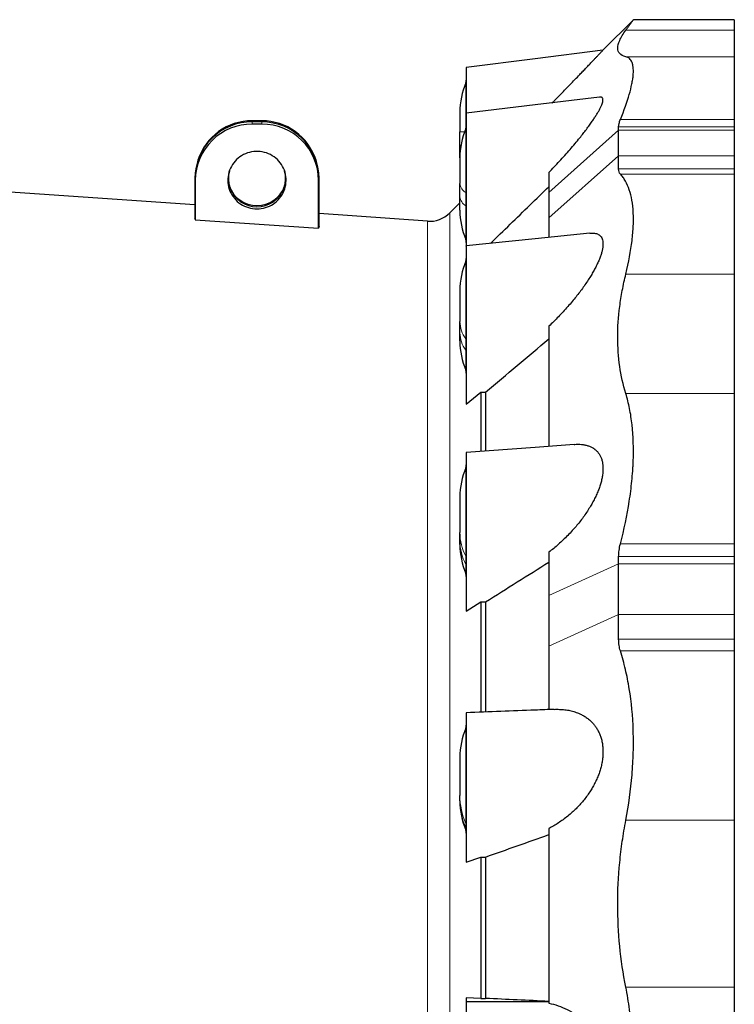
# Model space of a CAD drawing. Header units: millimetres. Extents: x 254 to 2565, y 151 to 2406.
# Tile 7 of 8: x 628 to 1002, y 1891 to 2406. Entities that reach past the tile are written whole.
import ezdxf

# ---------------------------------------------------------------- set-up
doc = ezdxf.new("R2010")
doc.units = ezdxf.units.MM

msp = doc.modelspace()

# ---------------------------------------------------------------- linework, layer by layer
at = {"color": 7, "linetype": 'Continuous', "lineweight": 25}
for p, q in [((949.27, 2405.94), (933.36, 2390.03)), ((1002.07, 2405.96), (949.27, 2405.96)), ((1002.07, 2405.96), (1002.07, 2400.43)), ((1002.07, 2400.43), (1002.07, 2386.62)), ((1002.07, 2386.62), (1002.07, 2353.73)), ((858.52, 2357.6), (858.52, 2347.36)), ((754.86, 2353.1), (749.86, 2353.1)), ((754.86, 2352.49), (749.86, 2352.49)), ((1002.07, 2353.73), (1002.07, 2350.02)), ((754.86, 2351.36), (749.86, 2351.36)), ((858.52, 2340.11), (858.52, 2347.36)), ((941.57, 2348.24), (941.57, 2350.02)), ((941.57, 2334.87), (941.57, 2348.24)), ((1002.07, 2350.02), (1002.07, 2348.24)), ((1002.07, 2348.24), (1002.07, 2334.87)), ((858.52, 2333.71), (858.52, 2340.11)), ((721.46, 2332.52), (721.21, 2331.73)), ((783.5, 2331.73), (783.25, 2332.52)), ((858.52, 2333.71), (858.52, 2320.31)), ((941.57, 2327.99), (941.57, 2334.87)), ((1002.07, 2334.87), (1002.07, 2327.99)), ((1002.07, 2327.99), (1002.07, 2325.23)), ((719.86, 2322.95), (719.86, 2302.27)), ((720.12, 2322.08), (720.12, 2301.35)), ((784.59, 2296.91), (784.59, 2322.08)), ((784.86, 2297.79), (784.86, 2322.95)), ((905.07, 2326.06), (905.07, 2315.7)), ((1002.07, 2325.23), (1002.07, 2272.98)), ((858.52, 2313.42), (858.52, 2320.31)), ((719.86, 2309.1), (620.75, 2316.03)), ((858.52, 2306.34), (858.52, 2313.42)), ((861.86, 2314.79), (861.86, 2287.7)), ((905.07, 2315.7), (905.07, 2302.34)), ((858.52, 2310.27), (853.19, 2304.95)), ((720.12, 2301.35), (784.59, 2296.91)), ((841.54, 2300.59), (784.86, 2304.56)), ((905.07, 2302.34), (905.07, 2292.18)), ((1002.07, 2272.98), (1002.07, 2210.52)), ((858.52, 2264.38), (858.52, 2248.13)), ((858.52, 2242.26), (858.52, 2248.13)), ((905.07, 2245.74), (905.07, 2182.94)), ((858.52, 2238.04), (858.52, 2242.26)), ((861.86, 2235.88), (861.86, 2204.89)), ((861.86, 2204.89), (869.48, 2211.31)), ((869.48, 2211.31), (869.48, 2180.29)), ((869.48, 2211.31), (871.96, 2211.3)), ((871.96, 2211.3), (871.96, 2180.48)), ((1002.07, 2210.52), (1002.07, 2131.91)), ((858.52, 2156.39), (858.52, 2137.87)), ((858.52, 2133.61), (858.52, 2137.87)), ((858.52, 2131.66), (858.52, 2133.61)), ((1002.07, 2131.91), (1002.07, 2125.31)), ((905.07, 2127.59), (905.07, 2105.01)), ((941.57, 2121.59), (941.57, 2125.31)), ((941.57, 2094.99), (941.57, 2121.59)), ((1002.07, 2125.31), (1002.07, 2121.59)), ((1002.07, 2121.59), (1002.07, 2094.99)), ((861.86, 2120.09), (861.86, 2096.84)), ((861.86, 2096.84), (869.48, 2101.64)), ((869.48, 2101.64), (869.48, 2043.93)), ((869.48, 2101.64), (871.96, 2101.62)), ((871.96, 2101.62), (871.96, 2044.03)), ((905.07, 2105.01), (905.07, 2078.41)), ((941.57, 2082.07), (941.57, 2094.99)), ((1002.07, 2094.99), (1002.07, 2082.07)), ((1002.07, 2082.07), (1002.07, 2075.96)), ((905.07, 2078.41), (905.07, 2045.32)), ((1002.07, 2075.96), (1002.07, 1987.48)), ((858.52, 2020.31), (858.52, 2000.34)), ((858.52, 1998.1), (858.52, 2000.34)), ((858.52, 1997.6), (858.52, 1998.1)), ((1002.07, 1987.48), (1002.07, 1900.24)), ((905.07, 1983.17), (905.07, 1891.86)), ((861.86, 1978.77), (861.86, 1965.53)), ((861.86, 1965.53), (869.48, 1968.24)), ((869.48, 1968.24), (871.96, 1968.22)), ((869.48, 1968.24), (869.48, 1894.31)), ((871.96, 1968.22), (871.96, 1894.33)), ((1002.07, 1900.24), (1002.07, 1805.94)), ((869.48, 1894.31), (861.86, 1894.67)), ((861.86, 1894.67), (861.86, 1892.73)), ((869.48, 1894.31), (871.96, 1894.33)), ((861.86, 1892.73), (905.07, 1892.75))]:
    msp.add_line(p, q, dxfattribs=at)
at = {"color": 8, "linetype": 'Continuous', "lineweight": 18}
for p, q in [((1002.07, 2400.43), (945.32, 2400.43)), ((1002.07, 2386.62), (945.32, 2386.62)), ((861.55, 2372.89), (861.55, 2349)), ((749.86, 2353.1), (749.86, 2352.49)), ((749.86, 2351.36), (749.86, 2352.49)), ((754.86, 2353.1), (754.86, 2352.49)), ((754.86, 2351.36), (754.86, 2352.49)), ((1002.07, 2353.73), (942.47, 2353.73)), ((860.92, 2347.36), (858.52, 2347.36)), ((861.55, 2349), (861.55, 2315.59)), ((905.07, 2315.7), (941.57, 2348.24)), ((1002.07, 2350.02), (941.57, 2350.02)), ((1002.07, 2348.24), (941.57, 2348.24)), ((859.03, 2340.11), (858.52, 2340.11)), ((905.07, 2302.34), (941.57, 2334.87)), ((1002.07, 2334.87), (941.57, 2334.87)), ((1002.07, 2327.99), (941.57, 2327.99)), ((720.12, 2322.08), (719.86, 2322.95)), ((784.59, 2322.08), (784.86, 2322.95)), ((1002.07, 2325.23), (942.47, 2325.23)), ((861.55, 2315.59), (861.55, 2308.69)), ((861.55, 2308.69), (861.55, 2291.06)), ((853.19, 2304.95), (853.19, 1413.53)), ((841.54, 2300.59), (841.54, 1417.89)), ((861.55, 2279.66), (861.55, 2239.14)), ((1002.07, 2272.98), (945.32, 2272.98)), ((861.55, 2239.14), (861.55, 2233.28)), ((861.55, 2233.28), (861.55, 2222.76)), ((1002.07, 2210.52), (945.32, 2210.52)), ((861.55, 2171.67), (861.55, 2125.51)), ((1002.07, 2131.91), (942.47, 2131.91)), ((861.55, 2125.51), (861.55, 2121.24)), ((861.55, 2121.24), (861.55, 2116.37)), ((905.07, 2105.01), (941.57, 2121.59)), ((1002.07, 2125.31), (941.57, 2125.31)), ((1002.07, 2121.59), (941.57, 2121.59)), ((905.07, 2078.41), (941.57, 2094.99)), ((1002.07, 2094.99), (941.57, 2094.99)), ((1002.07, 2082.07), (941.57, 2082.07)), ((1002.07, 2075.96), (942.47, 2075.96)), ((861.55, 2035.6), (861.55, 1985.81)), ((1002.07, 1987.48), (945.32, 1987.48)), ((861.55, 1985.81), (861.55, 1983.57)), ((861.55, 1983.57), (861.55, 1982.32)), ((1002.07, 1900.24), (945.32, 1900.24))]:
    msp.add_line(p, q, dxfattribs=at)
at = {"color": 7, "linetype": 'Continuous', "lineweight": 25, "flags": 128}
for points in [[(933.36, 2390.04), (897.88, 2385.51), (861.86, 2380.9)], [(931.59, 2365.49), (897.88, 2361.39), (861.86, 2357.01)], [(752.36, 2307.05), (753.48, 2307.09), (754.6, 2307.21), (755.71, 2307.42), (756.8, 2307.7), (757.87, 2308.06), (758.91, 2308.5), (759.91, 2309.02), (760.86, 2309.6), (761.78, 2310.25), (762.64, 2310.97), (763.44, 2311.75), (764.19, 2312.58), (764.87, 2313.47), (765.48, 2314.4), (766.02, 2315.38), (766.48, 2316.39), (766.87, 2317.43), (767.18, 2318.5), (767.41, 2319.59), (767.55, 2320.69), (767.62, 2321.8), (767.6, 2322.91), (767.49, 2324.02), (767.3, 2325.11), (767.04, 2326.19), (766.69, 2327.25), (766.26, 2328.28), (765.76, 2329.27), (765.18, 2330.23), (764.54, 2331.14), (763.82, 2332), (763.05, 2332.8), (762.21, 2333.55), (761.33, 2334.24), (760.39, 2334.86), (759.41, 2335.41), (758.39, 2335.88), (757.34, 2336.28), (756.26, 2336.61), (755.16, 2336.85), (754.05, 2337.02), (752.92, 2337.1), (751.79, 2337.1), (750.67, 2337.02), (749.55, 2336.85), (748.45, 2336.61), (747.37, 2336.28), (746.32, 2335.88), (745.3, 2335.41), (744.32, 2334.86), (743.39, 2334.24), (742.5, 2333.55), (741.66, 2332.8), (740.89, 2332), (740.18, 2331.14), (739.53, 2330.23), (738.96, 2329.27), (738.45, 2328.28), (738.03, 2327.25), (737.68, 2326.19), (737.41, 2325.11), (737.22, 2324.02), (737.12, 2322.91), (737.1, 2321.8), (737.16, 2320.69), (737.31, 2319.59), (737.53, 2318.5), (737.84, 2317.43), (738.23, 2316.39), (738.69, 2315.38), (739.23, 2314.4), (739.85, 2313.47), (740.53, 2312.58), (741.27, 2311.75), (742.07, 2310.97), (742.94, 2310.25), (743.85, 2309.6), (744.81, 2309.02), (745.81, 2308.5), (746.84, 2308.06), (747.91, 2307.7), (749, 2307.42), (750.11, 2307.21), (751.23, 2307.09), (752.36, 2307.05)], [(926.45, 2294.36), (897.88, 2291.4), (861.86, 2287.68)], [(918.34, 2183.93), (897.88, 2182.4), (861.86, 2179.69)]]:
    msp.add_lwpolyline(points, dxfattribs=at)
at = {"color": 7, "linetype": 'Continuous', "lineweight": 25}
for centre, radius, start, end in [((898.52, 2357.6), 40, 157.5337, 180), ((857.86, 2374.41), 4, 337.5337, 0), ((749.63, 2322.72), 29.77, 89.5592, 179.5637), ((749.71, 2323.42), 29.68, 89.7266, 162.1471), ((755, 2323.42), 29.68, 17.8529, 90.2734), ((755.08, 2322.71), 29.78, 0.4475, 90.4296), ((749.63, 2321.85), 29.51, 89.5592, 179.5637), ((755.08, 2321.85), 29.52, 0.4475, 90.4296), ((898.52, 2333.71), 40, 157.5337, 180), ((857.86, 2350.52), 4, 337.5337, 0), ((752.36, 2323.05), 14.96, 164.9089, 15.0911), ((752.29, 2324.03), 15.25, 199.4557, 270.25), ((752.43, 2324.02), 15.24, 269.7381, 340.5562), ((898.52, 2306.34), 40, 180, 202.4663), ((842.59, 2315.56), 15, 266, 315), ((857.86, 2289.53), 4, 0, 22.4663), ((857.86, 2281.19), 4, 337.5337, 0), ((898.52, 2264.38), 40, 157.5337, 180), ((898.52, 2238.04), 40, 180, 202.4663), ((857.86, 2221.23), 4, 0, 22.4663), ((857.86, 2173.2), 4, 337.5337, 0), ((898.52, 2156.39), 40, 157.5337, 180), ((898.52, 2131.66), 40, 180, 202.4663), ((857.86, 2114.84), 4, 0, 22.4663), ((898.52, 2020.31), 40, 157.5337, 180), ((857.86, 2037.13), 4, 337.5337, 0), ((898.52, 1997.6), 40, 180, 202.4663), ((857.86, 1980.79), 4, 0, 22.4663)]:
    msp.add_arc(centre, radius, start, end, dxfattribs=at)
at = {"color": 8, "linetype": 'Continuous', "lineweight": 18}
for centre, radius, start, end in [((864.77, 2320.99), 6.29, 186.2145, 239.2436), ((864.77, 2314.1), 6.29, 186.2145, 239.2436), ((861.23, 2315.05), 0.629, 6.2145, 59.2436), ((861.23, 2308.15), 0.629, 6.2145, 59.2436), ((874.1, 2248.38), 15.58, 180.9523, 216.3868), ((874.1, 2242.52), 15.58, 180.9523, 216.3868), ((860.3, 2238.22), 1.56, 0.9523, 36.3868), ((860.3, 2232.35), 1.56, 0.9523, 36.3868), ((885.63, 2137.97), 27.11, 180.2099, 207.3758), ((885.63, 2133.71), 27.11, 180.2099, 207.3758), ((859.15, 2124.26), 2.71, 0.2099, 27.3758), ((859.15, 2120), 2.71, 0.2099, 27.3758), ((894.95, 2000.37), 36.44, 180.0367, 203.5541), ((894.95, 1998.13), 36.44, 180.0367, 203.5541), ((858.21, 1984.35), 3.64, 0.0367, 23.5541), ((858.21, 1982.11), 3.64, 0.0367, 23.5541)]:
    msp.add_arc(centre, radius, start, end, dxfattribs=at)
at = {"color": 7, "linetype": 'Continuous', "lineweight": 25}
for centre, major_axis, start_param, end_param in [((719.77, 1859.53), (-4.1, 449.86), 6.093401, 6.104516), ((784.77, 1858.96), (4.06, 445.32), 0.17134, 0.182568)]:
    msp.add_ellipse(centre, major_axis=major_axis, ratio=0.051608, start_param=start_param, end_param=end_param, dxfattribs=at)
for points, knots in [([(945.32, 2400.43), (945.64, 2400.88), (946.28, 2401.77), (947.09, 2402.89), (947.78, 2403.85), (948.35, 2404.65), (948.79, 2405.26), (949.1, 2405.69), (949.27, 2405.93), (949.27, 2405.93), (949.27, 2405.94)], [0, 0, 0, 0, 0.127322, 0.254752, 0.382177, 0.509495, 0.640494, 0.771616, 0.902737, 1, 1, 1, 1]), ([(945.32, 2386.62), (942.51, 2387.3), (941.08, 2388.79), (941.07, 2392.24), (941.42, 2393.6), (942.31, 2395.55), (942.51, 2395.96), (942.96, 2396.79), (943.2, 2397.22), (944, 2398.54), (944.62, 2399.46), (945.32, 2400.43)], [0, 0, 0, 0, 0.5, 0.5, 0.75, 0.75, 0.8125, 0.8125, 0.875, 0.875, 1, 1, 1, 1]), ([(906.84, 2362.48), (907.18, 2362.82), (908.44, 2364.11), (910.61, 2366.32), (913.34, 2369.13), (916.04, 2371.92), (918.7, 2374.67), (921.02, 2377.07), (922.99, 2379.13), (924.67, 2380.88), (926.27, 2382.56), (927.68, 2384.04), (928.91, 2385.33), (929.96, 2386.43), (930.91, 2387.43), (931.67, 2388.24), (932.26, 2388.86), (932.7, 2389.33), (933.05, 2389.7), (933.27, 2389.93), (933.38, 2390.04), (933.36, 2390.03), (933.36, 2390.03)], [0, 0, 0, 0, 0.027135, 0.101741, 0.176287, 0.253228, 0.330241, 0.407142, 0.461254, 0.51536, 0.570437, 0.625504, 0.670168, 0.714826, 0.760633, 0.806431, 0.841687, 0.876939, 0.913161, 0.94938, 0.984676, 1, 1, 1, 1]), ([(942.47, 2353.73), (944.44, 2358.6), (945.98, 2362.99), (947.67, 2368.82), (948.13, 2370.65), (948.65, 2373.19), (948.8, 2374), (948.97, 2375.18), (949.03, 2375.56), (949.12, 2376.3), (949.16, 2376.67), (949.43, 2379.84), (949.23, 2382.04), (948.26, 2384.45), (947.83, 2385.1), (947.01, 2385.84), (946.71, 2386.05), (946.05, 2386.39), (945.7, 2386.52), (945.32, 2386.62)], [0, 0, 0, 0, 0.25, 0.25, 0.375, 0.375, 0.4375, 0.4375, 0.46875, 0.46875, 0.5, 0.5, 0.75, 0.75, 0.875, 0.875, 0.9375, 0.9375, 1, 1, 1, 1]), ([(861.86, 2380.9), (861.86, 2380.88), (861.86, 2380.84), (861.86, 2380.47), (861.86, 2379.89), (861.86, 2379.07), (861.86, 2378.02), (861.86, 2376.75), (861.86, 2375.28), (861.86, 2373.62), (861.86, 2371.76), (861.86, 2369.72), (861.86, 2367.54), (861.86, 2365.22), (861.86, 2362.75), (861.86, 2360.16), (861.86, 2358.26), (861.86, 2357.22), (861.86, 2357.08)], [0, 0, 0, 0, 0.064844, 0.131848, 0.196997, 0.262147, 0.329192, 0.396237, 0.461353, 0.526469, 0.593477, 0.660485, 0.725576, 0.790666, 0.857644, 0.924623, 0.989852, 1, 1, 1, 1]), ([(905.07, 2326.06), (906.01, 2327.04), (907.9, 2329), (910.69, 2332), (913.45, 2335.04), (916.14, 2338.1), (918.75, 2341.17), (921.04, 2343.96), (923.01, 2346.44), (924.69, 2348.63), (926.29, 2350.79), (927.69, 2352.78), (928.92, 2354.59), (929.97, 2356.24), (930.92, 2357.81), (931.75, 2359.32), (932.44, 2360.73), (932.96, 2362.02), (933.29, 2363.14), (933.41, 2364.05), (933.31, 2364.75), (933.02, 2365.23), (932.53, 2365.47), (932.05, 2365.55), (931.69, 2365.49), (931.59, 2365.47)], [0, 0, 0, 0, 0.06063, 0.121516, 0.182472, 0.243356, 0.304074, 0.364591, 0.408347, 0.452199, 0.496016, 0.539725, 0.575965, 0.61232, 0.648639, 0.684829, 0.72301, 0.761294, 0.799445, 0.837751, 0.876197, 0.91451, 0.950512, 0.986616, 1, 1, 1, 1]), ([(861.86, 2356.99), (861.86, 2356.98), (861.86, 2356.98), (861.86, 2356.7), (861.86, 2356.18), (861.86, 2355.43), (861.86, 2354.44), (861.86, 2353.23), (861.86, 2351.82), (861.86, 2350.21), (861.86, 2348.4), (861.86, 2346.4), (861.86, 2344.26), (861.86, 2341.98), (861.86, 2339.54), (861.86, 2336.99), (861.86, 2334.36), (861.86, 2331.66), (861.86, 2328.88), (861.86, 2326.05), (861.86, 2323.24), (861.86, 2320.42), (861.86, 2317.59), (861.86, 2315.73), (861.86, 2314.79)], [0, 0, 0, 0, 0.032475, 0.079145, 0.12451, 0.169874, 0.216556, 0.263238, 0.308628, 0.354018, 0.400729, 0.44744, 0.492806, 0.538173, 0.584858, 0.631543, 0.676892, 0.72224, 0.768905, 0.815569, 0.861015, 0.90646, 0.95323, 1, 1, 1, 1]), ([(941.57, 2350.02), (941.57, 2350.53), (941.65, 2351.09), (941.95, 2352.33), (942.18, 2353), (942.47, 2353.73)], [0, 0, 0, 0, 0.5, 0.5, 1, 1, 1, 1]), ([(942.47, 2325.23), (942.18, 2325.55), (941.95, 2325.94), (941.65, 2326.86), (941.57, 2327.39), (941.57, 2327.99)], [0, 0, 0, 0, 0.5, 0.5, 1, 1, 1, 1]), ([(945.32, 2272.98), (946.84, 2279.21), (947.92, 2285.03), (948.9, 2293.12), (949.11, 2295.72), (949.27, 2299.44), (949.29, 2300.66), (949.28, 2302.44), (949.27, 2303.03), (949.24, 2304.18), (949.22, 2304.75), (948.94, 2309.77), (948.25, 2313.65), (946.57, 2318.64), (945.9, 2320.16), (944.73, 2322.23), (944.31, 2322.88), (943.43, 2324.11), (942.96, 2324.69), (942.47, 2325.23)], [0, 0, 0, 0, 0.25, 0.25, 0.375, 0.375, 0.4375, 0.4375, 0.46875, 0.46875, 0.5, 0.5, 0.75, 0.75, 0.875, 0.875, 0.9375, 0.9375, 1, 1, 1, 1]), ([(874.5, 2288.99), (881.38, 2295.66), (891.56, 2305.56), (901.76, 2315.45), (905.07, 2318.66)], [0, 0, 0, 0, 0.674676, 1, 1, 1, 1]), ([(926.45, 2294.35), (926.89, 2294.39), (927.74, 2294.46), (928.9, 2294.37), (929.96, 2294.15), (930.9, 2293.77), (931.74, 2293.2), (932.43, 2292.42), (932.96, 2291.42), (933.29, 2290.22), (933.41, 2288.8), (933.31, 2287.2), (933.02, 2285.47), (932.54, 2283.66), (931.91, 2281.8), (931.11, 2279.82), (930.15, 2277.73), (929.03, 2275.56), (927.8, 2273.37), (926.39, 2271.06), (924.81, 2268.62), (923.04, 2266.08), (921.18, 2263.57), (919.27, 2261.11), (917.19, 2258.57), (914.94, 2255.95), (912.53, 2253.27), (910.08, 2250.68), (907.59, 2248.16), (905.91, 2246.54), (905.07, 2245.74)], [0, 0, 0, 0, 0.031991, 0.062752, 0.09361, 0.124437, 0.155154, 0.187602, 0.220137, 0.252559, 0.285116, 0.317793, 0.350356, 0.380886, 0.411503, 0.442055, 0.475107, 0.508276, 0.541482, 0.574584, 0.613716, 0.652962, 0.692284, 0.731601, 0.770793, 0.81656, 0.862413, 0.908315, 0.954203, 1, 1, 1, 1]), ([(861.86, 2287.65), (861.86, 2287.66), (861.86, 2287.68), (861.86, 2287.46), (861.86, 2287.02), (861.86, 2286.33), (861.86, 2285.4), (861.86, 2284.25), (861.86, 2282.9), (861.86, 2281.34), (861.86, 2279.58), (861.86, 2277.63), (861.86, 2275.54), (861.86, 2273.29), (861.86, 2270.89), (861.86, 2268.36), (861.86, 2265.76), (861.86, 2263.08), (861.86, 2260.31), (861.86, 2257.49), (861.86, 2254.68), (861.86, 2251.87), (861.86, 2249.04), (861.86, 2246.25), (861.86, 2243.54), (861.86, 2240.9), (861.86, 2238.32), (861.86, 2236.69), (861.86, 2235.88)], [0, 0, 0, 0, 0.016951, 0.056803, 0.095519, 0.134235, 0.174075, 0.213915, 0.25264, 0.291366, 0.331216, 0.371065, 0.409812, 0.448559, 0.488434, 0.528309, 0.567036, 0.605763, 0.645615, 0.685468, 0.72418, 0.762891, 0.802726, 0.842561, 0.881355, 0.92015, 0.960075, 1, 1, 1, 1]), ([(945.32, 2210.52), (942.51, 2219.69), (941.08, 2229.49), (941.07, 2245.14), (941.42, 2250.51), (942.31, 2257.43), (942.51, 2258.83), (942.96, 2261.62), (943.2, 2263.03), (944, 2267.26), (944.62, 2270.11), (945.32, 2272.98)], [0, 0, 0, 0, 0.5, 0.5, 0.75, 0.75, 0.8125, 0.8125, 0.875, 0.875, 1, 1, 1, 1]), ([(942.47, 2131.91), (944.44, 2139.49), (945.98, 2146.9), (947.67, 2157.72), (948.13, 2161.28), (948.65, 2166.55), (948.8, 2168.29), (948.97, 2170.89), (949.03, 2171.75), (949.12, 2173.46), (949.16, 2174.31), (949.43, 2181.89), (949.23, 2188.2), (948.26, 2197.05), (947.83, 2199.9), (947.01, 2204.02), (946.71, 2205.37), (946.05, 2207.99), (945.7, 2209.27), (945.32, 2210.52)], [0, 0, 0, 0, 0.25, 0.25, 0.375, 0.375, 0.4375, 0.4375, 0.46875, 0.46875, 0.5, 0.5, 0.75, 0.75, 0.875, 0.875, 0.9375, 0.9375, 1, 1, 1, 1]), ([(918.34, 2183.92), (918.46, 2183.93), (919.45, 2184.05), (920.99, 2184.02), (922.97, 2183.85), (924.66, 2183.52), (926.26, 2183.02), (927.67, 2182.36), (928.9, 2181.57), (929.96, 2180.68), (930.9, 2179.63), (931.74, 2178.39), (932.43, 2176.93), (932.96, 2175.26), (933.29, 2173.42), (933.41, 2171.4), (933.31, 2169.24), (933.02, 2167.04), (932.54, 2164.81), (931.91, 2162.59), (931.11, 2160.31), (930.15, 2157.97), (929.03, 2155.6), (927.8, 2153.28), (926.39, 2150.86), (924.81, 2148.39), (923.04, 2145.86), (921.18, 2143.42), (919.27, 2141.08), (917.19, 2138.71), (914.94, 2136.33), (912.53, 2133.95), (910.08, 2131.7), (907.59, 2129.57), (905.91, 2128.25), (905.07, 2127.59)], [0, 0, 0, 0, 0.006109, 0.049661, 0.081326, 0.113062, 0.144772, 0.176404, 0.202576, 0.22883, 0.255058, 0.281193, 0.3088, 0.336481, 0.364066, 0.391766, 0.419568, 0.447274, 0.473249, 0.499298, 0.525292, 0.553414, 0.581634, 0.609886, 0.63805, 0.671344, 0.704735, 0.738191, 0.771642, 0.804987, 0.843927, 0.882939, 0.921993, 0.961036, 1, 1, 1, 1]), ([(861.86, 2179.67), (861.86, 2179.68), (861.86, 2179.72), (861.86, 2179.55), (861.86, 2179.18), (861.86, 2178.55), (861.86, 2177.69), (861.86, 2176.6), (861.86, 2175.3), (861.86, 2173.8), (861.86, 2172.09), (861.86, 2170.2), (861.86, 2168.14), (861.86, 2165.94), (861.86, 2163.57), (861.86, 2161.08), (861.86, 2158.51), (861.86, 2155.84), (861.86, 2153.09), (861.86, 2150.28), (861.86, 2147.47), (861.86, 2144.65), (861.86, 2141.82), (861.86, 2139.02), (861.86, 2136.29), (861.86, 2133.64), (861.86, 2131.05), (861.86, 2128.56), (861.86, 2126.22), (861.86, 2124.03), (861.86, 2121.95), (861.86, 2120.71), (861.86, 2120.09)], [0, 0, 0, 0, 0.005308, 0.040081, 0.073865, 0.107649, 0.142414, 0.17718, 0.210955, 0.24473, 0.279485, 0.31424, 0.348023, 0.381806, 0.41657, 0.451334, 0.485136, 0.518938, 0.553723, 0.588509, 0.622293, 0.656078, 0.690844, 0.72561, 0.759382, 0.793153, 0.827904, 0.862654, 0.896498, 0.930341, 0.96517, 1, 1, 1, 1]), ([(941.57, 2125.31), (941.57, 2126.37), (941.65, 2127.45), (941.95, 2129.65), (942.18, 2130.77), (942.47, 2131.91)], [0, 0, 0, 0, 0.5, 0.5, 1, 1, 1, 1]), ([(942.47, 2075.96), (942.18, 2076.89), (941.95, 2077.86), (941.65, 2079.9), (941.57, 2080.96), (941.57, 2082.07)], [0, 0, 0, 0, 0.5, 0.5, 1, 1, 1, 1]), ([(945.32, 1987.48), (946.84, 1995.46), (947.92, 2003.36), (948.9, 2015.11), (949.11, 2019), (949.27, 2024.82), (949.29, 2026.75), (949.28, 2029.65), (949.27, 2030.61), (949.24, 2032.52), (949.22, 2033.47), (948.94, 2041.99), (948.25, 2049.23), (946.57, 2059.63), (945.9, 2063.02), (944.73, 2067.99), (944.31, 2069.62), (943.43, 2072.83), (942.96, 2074.41), (942.47, 2075.96)], [0, 0, 0, 0, 0.25, 0.25, 0.375, 0.375, 0.4375, 0.4375, 0.46875, 0.46875, 0.5, 0.5, 0.75, 0.75, 0.875, 0.875, 0.9375, 0.9375, 1, 1, 1, 1]), ([(907.85, 2045.43), (904.53, 2045.3), (889.2, 2044.69), (873.87, 2044.09), (861.86, 2043.62)], [0, 0, 0, 0, 0.216643, 1, 1, 1, 1]), ([(861.86, 2043.6), (861.86, 2043.59), (861.86, 2043.56), (861.86, 2043.23), (861.86, 2042.67), (861.86, 2041.87), (861.86, 2040.84), (861.86, 2039.61), (861.86, 2038.16), (861.86, 2036.51), (861.86, 2034.66), (861.86, 2032.65), (861.86, 2030.49), (861.86, 2028.16), (861.86, 2025.7), (861.86, 2023.15), (861.86, 2020.52), (861.86, 2017.78), (861.86, 2014.98), (861.86, 2012.18), (861.86, 2009.36), (861.86, 2006.52), (861.86, 2003.71), (861.86, 2000.97), (861.86, 1998.29), (861.86, 1995.67), (861.86, 1993.15), (861.86, 1990.78), (861.86, 1988.55), (861.86, 1986.44), (861.86, 1984.51), (861.86, 1982.77), (861.86, 1981.23), (861.86, 1979.87), (861.86, 1979.13), (861.86, 1978.77)], [0, 0, 0, 0, 0.027518, 0.057471, 0.087425, 0.118249, 0.149074, 0.179022, 0.20897, 0.239788, 0.270606, 0.300546, 0.330486, 0.361295, 0.392104, 0.422051, 0.451998, 0.482815, 0.513632, 0.543595, 0.57356, 0.604395, 0.635231, 0.66518, 0.695128, 0.725947, 0.756766, 0.786702, 0.816639, 0.847444, 0.878249, 0.90825, 0.93825, 0.969125, 1, 1, 1, 1]), ([(907.85, 2045.43), (907.86, 2045.43), (908.81, 2045.51), (910.68, 2045.47), (913.42, 2045.28), (916.11, 2044.84), (918.71, 2044.14), (921, 2043.26), (922.97, 2042.27), (924.66, 2041.21), (926.26, 2039.98), (927.67, 2038.64), (928.9, 2037.22), (929.96, 2035.75), (930.9, 2034.13), (931.74, 2032.33), (932.43, 2030.34), (932.96, 2028.17), (933.29, 2025.86), (933.41, 2023.44), (933.31, 2020.95), (933.02, 2018.47), (932.54, 2016.04), (931.91, 2013.7), (931.11, 2011.33), (930.15, 2008.98), (929.03, 2006.64), (927.8, 2004.4), (926.39, 2002.13), (924.81, 1999.85), (923.04, 1997.58), (921.18, 1995.46), (919.27, 1993.46), (917.19, 1991.5), (914.94, 1989.59), (912.53, 1987.74), (910.08, 1986.05), (907.59, 1984.52), (905.91, 1983.62), (905.07, 1983.17)], [0, 0, 0, 0, 0.000478, 0.037938, 0.075442, 0.112901, 0.15026, 0.187495, 0.214568, 0.2417, 0.268812, 0.295856, 0.318232, 0.340679, 0.363102, 0.385447, 0.40905, 0.432716, 0.4563, 0.479982, 0.503752, 0.527439, 0.549647, 0.571918, 0.594142, 0.618185, 0.642313, 0.666467, 0.690546, 0.719011, 0.747559, 0.776163, 0.804763, 0.833271, 0.866563, 0.899918, 0.933307, 0.966687, 1, 1, 1, 1]), ([(945.32, 1900.24), (942.51, 1914.4), (941.08, 1928.77), (941.07, 1950.63), (941.42, 1957.97), (942.31, 1967.21), (942.51, 1969.06), (942.96, 1972.76), (943.2, 1974.61), (944, 1980.14), (944.62, 1983.81), (945.32, 1987.48)], [0, 0, 0, 0, 0.5, 0.5, 0.75, 0.75, 0.8125, 0.8125, 0.875, 0.875, 1, 1, 1, 1]), ([(942.47, 1805.94), (944.44, 1813.34), (945.98, 1820.93), (947.67, 1832.61), (948.13, 1836.55), (948.65, 1842.53), (948.8, 1844.54), (948.97, 1847.57), (949.03, 1848.58), (949.12, 1850.6), (949.16, 1851.61), (949.43, 1860.69), (949.23, 1868.7), (948.26, 1880.63), (947.83, 1884.59), (947.01, 1890.5), (946.71, 1892.47), (946.05, 1896.38), (945.7, 1898.32), (945.32, 1900.24)], [0, 0, 0, 0, 0.25, 0.25, 0.375, 0.375, 0.4375, 0.4375, 0.46875, 0.46875, 0.5, 0.5, 0.75, 0.75, 0.875, 0.875, 0.9375, 0.9375, 1, 1, 1, 1]), ([(861.86, 1892.73), (861.86, 1892.63), (861.86, 1892.05), (861.86, 1890.03), (861.86, 1886.91), (861.86, 1882.74), (861.86, 1877.68), (861.86, 1871.91), (861.86, 1865.68), (861.86, 1861.38), (861.86, 1857.14), (861.86, 1852.88), (861.86, 1846.65), (861.86, 1840.84), (861.86, 1835.73), (861.86, 1831.54), (861.86, 1828.41), (861.86, 1826.42), (861.86, 1825.85), (861.86, 1825.75)], [0.4496372, 0.4496372, 0.4496372, 0.4496372, 0.4721272, 0.4946172, 0.5171072, 0.5395973, 0.5620873, 0.5845773, 0.6070674, 0.6295574, 0.6295574, 0.6516854, 0.6738134, 0.6959414, 0.7180693, 0.7401973, 0.7623253, 0.7844533, 0.8065813, 0.8065813, 0.8065813, 0.8065813]), ([(905.07, 1891.86), (906.71, 1891.51), (908.33, 1891.06), (911.5, 1889.96), (913.06, 1889.31), (916.13, 1887.77), (917.63, 1886.88), (919.84, 1885.35), (920.56, 1884.8), (921.99, 1883.63), (922.69, 1883.01), (924.73, 1881.05), (926.01, 1879.6), (927.5, 1877.56), (927.79, 1877.14), (928.36, 1876.28), (928.64, 1875.85), (929.43, 1874.51), (929.93, 1873.58), (930.84, 1871.63), (931.26, 1870.61), (931.81, 1869.02), (931.99, 1868.48), (932.3, 1867.38), (932.44, 1866.83), (932.83, 1865.15), (933.03, 1864.01), (933.24, 1862.25), (933.29, 1861.66), (933.36, 1860.47), (933.38, 1859.88), (933.38, 1858.11), (933.31, 1856.94), (933.12, 1855.19), (933.04, 1854.6), (932.84, 1853.44), (932.73, 1852.87), (932.34, 1851.19), (932.03, 1850.09), (931.3, 1847.97), (930.88, 1846.94), (929.51, 1844), (928.45, 1842.23), (926.67, 1839.78), (926.05, 1839), (924.77, 1837.53), (924.11, 1836.84), (922.09, 1834.88), (920.67, 1833.73), (918.46, 1832.18), (917.71, 1831.69), (916.19, 1830.78), (915.43, 1830.36), (913.1, 1829.19), (911.53, 1828.53), (908.34, 1827.42), (906.71, 1826.97), (905.07, 1826.62)], [0, 0, 0, 0, 0.0625, 0.0625, 0.125, 0.125, 0.1875, 0.1875, 0.21875, 0.21875, 0.25, 0.25, 0.3125, 0.3125, 0.328125, 0.328125, 0.34375, 0.34375, 0.375, 0.375, 0.40625, 0.40625, 0.421875, 0.421875, 0.4375, 0.4375, 0.46875, 0.46875, 0.484375, 0.484375, 0.5, 0.5, 0.53125, 0.53125, 0.546875, 0.546875, 0.5625, 0.5625, 0.59375, 0.59375, 0.625, 0.625, 0.6875, 0.6875, 0.71875, 0.71875, 0.75, 0.75, 0.8125, 0.8125, 0.84375, 0.84375, 0.875, 0.875, 0.9375, 0.9375, 1, 1, 1, 1])]:
    msp.add_open_spline(points, degree=3, knots=knots, dxfattribs=at)
for points in [[(871.96, 2211.3), (882.99, 2220.58), (894.03, 2229.86), (905.07, 2239.14)], [(871.96, 2101.62), (882.99, 2108.56), (894.03, 2115.5), (905.07, 2122.43)], [(871.96, 1968.22), (882.99, 1972.14), (894.03, 1976.05), (905.07, 1979.96)], [(905.07, 1892.78), (894.03, 1893.3), (882.99, 1893.81), (871.96, 1894.33)]]:
    msp.add_open_spline(points, degree=3, dxfattribs=at)

doc.saveas('drawing.dxf')
